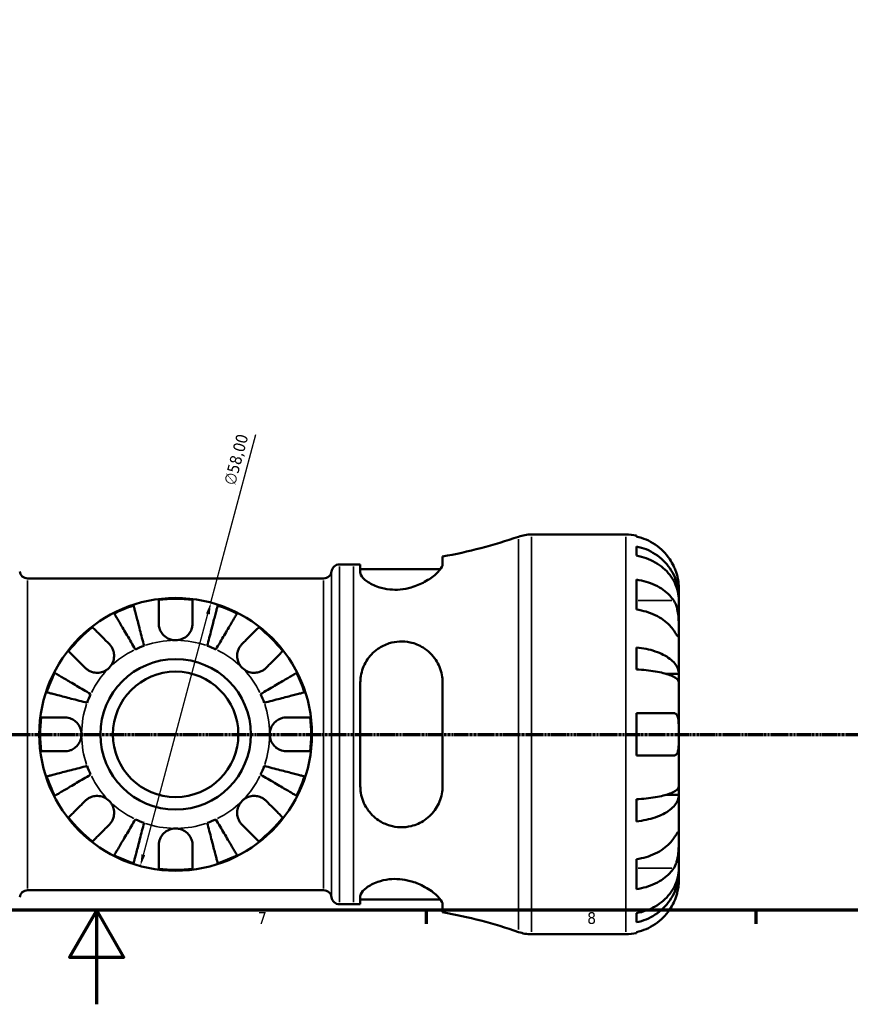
# Model space of a CAD drawing. Header units: millimetres. Extents: x 0 to 902, y 0 to 832.
# Tile 3 of 9: x 404 to 581, y 0 to 209. Entities that reach past the tile are written whole.
import ezdxf

# ---------------------------------------------------------------- set-up
doc = ezdxf.new("R2010")
doc.units = ezdxf.units.MM
doc.linetypes.add('CHAIN', pattern=[0.7087, 0.4724, -0.0591, 0.1181, -0.0591])
for name, color, linetype, lineweight in [('Border (ISO)', 7, 'Continuous', 70), ('Dimension (ISO)', 7, 'Continuous', 25), ('Section Line (ISO)', 7, 'CHAIN', 70), ('Visible (ISO)', 7, 'Continuous', 50), ('Visible Narrow (ISO)', 7, 'Continuous', 35)]:
    doc.layers.add(name, color=color, linetype=linetype, lineweight=lineweight)
doc.styles.add('Note Text (ISO)', font='tahoma.ttf')
doc.dimstyles.new('Default (ISO)', dxfattribs={"dimtxt": 2.5, "dimasz": 2.5, "dimexe": 3.175, "dimexo": 0, "dimgap": 0.762, "dimtad": 1, "dimrnd": 1e-08, "dimzin": 0, "dimtxsty": 'Note Text (ISO)', "dimcen": 0.09, "dimdle": 10, "dimclrd": 256, "dimclre": 256, "dimclrt": 256, "dimazin": 0, "dimtfac": 1.40208, "dimtmove": 0, "dimatfit": 3, "dimfxl": 1, "dimtolj": 1, "dimtzin": 0, "dimlwd": -1, "dimlwe": -1, "dimarcsym": 0})

# ---------------------------------------------------------------- blocks, each defined once
blk = doc.blocks.new('Borders Default Border')
at = {"layer": 'Border (ISO)'}
for p, q in [((490.58, 20), (490.58, 17.1)), ((560.67, 20), (560.67, 17.1))]:
    blk.add_line(p, q, dxfattribs=at)
at = {"layer": 'Border (ISO)', "flags": 128}
for points in [[(20, 20), (20, 574), (821, 574), (821, 20), (20, 20)], [(420.5, 0), (420.5, 20), (414.73, 10), (426.27, 10), (420.5, 20)]]:
    blk.add_lwpolyline(points, dxfattribs=at)
at = {"layer": 'Border (ISO)', "color": 232, "true_color": 0xca0064, "char_height": 2.5, "attachment_point": 7, "style": 'Note Text (ISO)'}
for s, insert in [('7', (454.77, 17.1)), ('8', (524.81, 17.04))]:
    blk.add_mtext(s, dxfattribs=dict(at, insert=insert))
blk = doc.blocks.new('2dTransSection0')
at = {"layer": 'Section Line (ISO)', "linetype": 'CHAIN'}
blk.add_line((157.6, 57.4), (671.2, 57.4), dxfattribs=at)
blk = doc.blocks.new('*D15')
at = {"layer": 'Defpoints', "color": 0, "transparency": 16777216}
for p in [(444.78, 85.41), (429.77, 29.39)]:
    blk.add_point(p, dxfattribs=at)
at = {"layer": 'Dimension (ISO)', "transparency": 16777216}
for p, q in [((444.78, 85.41), (454.36, 121.16)), ((430.42, 31.8), (444.14, 83))]:
    blk.add_line(p, q, dxfattribs=at)
for points in [[(443.74, 83.11), (444.54, 82.89), (444.78, 85.41)], [(430.02, 31.91), (430.82, 31.7), (429.77, 29.39)]]:
    blk.add_solid(points, dxfattribs=at)
at = {"layer": 'Dimension (ISO)', "color": 232, "true_color": 0xca0064, "transparency": 16777216, "insert": (447.48, 110.85), "char_height": 2.5, "attachment_point": 1, "rotation": 75, "style": 'Note Text (ISO)'}
blk.add_mtext('\\A1;∅58,00', dxfattribs=at)

msp = doc.modelspace()

# ---------------------------------------------------------------- linework, layer by layer
at = {"layer": 'Visible (ISO)'}
for p, q in [((512.978, 99.901), (533.029, 99.901)), ((535.279, 99.674), (535.279, 99.433)), ((535.279, 97.358), (535.279, 95.413)), ((494.054, 93.579), (494.054, 95.214)), ((472.129, 93.526), (475.109, 93.526)), ((476.554, 93.536), (476.554, 91.821)), ((476.554, 92.526), (493.6, 92.526)), ((405.802, 90.551), (468.756, 90.551)), ((535.279, 90.304), (535.279, 83.94)), ((544.279, 86.64), (544.279, 88.651)), ((544.279, 86.64), (544.244, 86.64)), ((544.279, 85.875), (544.279, 86.64)), ((544.279, 79.498), (544.279, 85.875)), ((544.279, 70.278), (544.279, 79.498)), ((535.279, 75.896), (535.279, 71.202)), ((544.279, 70.278), (541.55, 70.278)), ((544.279, 68.43), (544.279, 70.278)), ((476.554, 68.401), (476.554, 46.401)), ((494.054, 46.401), (494.054, 68.401)), ((544.279, 57.401), (544.279, 68.43)), ((535.279, 61.901), (535.279, 52.901)), ((544.279, 46.372), (544.279, 57.401)), ((544.279, 44.524), (544.279, 46.372)), ((544.279, 44.524), (541.55, 44.524)), ((544.279, 35.304), (544.279, 44.524)), ((535.279, 43.6), (535.279, 38.906)), ((544.279, 28.927), (544.279, 35.304)), ((535.279, 30.861), (535.279, 24.498)), ((544.279, 28.162), (544.244, 28.162)), ((544.279, 28.162), (544.279, 28.927)), ((544.279, 26.151), (544.279, 28.162)), ((405.802, 24.251), (468.756, 24.251)), ((472.129, 21.276), (475.109, 21.276)), ((476.554, 22.981), (476.554, 21.266)), ((476.554, 22.276), (493.6, 22.276)), ((494.054, 19.588), (494.054, 21.223)), ((535.279, 19.389), (535.279, 17.444)), ((512.978, 14.901), (533.029, 14.901)), ((535.279, 15.368), (535.279, 15.128))]:
    msp.add_line(p, q, dxfattribs=at)
for radius in [29, 16, 13.333]:
    msp.add_circle((437.279, 57.401), radius, dxfattribs=at)
for centre, radius, start, end in [((475.109, 200.689), 107.163, 280.18265, 289.11154), ((512.978, 91.401), 8.5, 90, 109.11154), ((533.029, 88.651), 11.25, 78.46304, 90), ((472.129, 91.826), 1.7, 90, 172.81924), ((475.109, 200.689), 107.163, 270, 270.77261), ((405.802, 92.251), 1.7, 187.18076, 270), ((468.756, 92.251), 1.7, 270, 352.81924), ((437.279, 57.401), 28.818, 82.82379, 97.17621), ((437.279, 57.401), 28.818, 108.06057, 116.93943), ((437.279, 57.401), 28.818, 63.06057, 71.93943), ((437.279, 57.401), 28.818, 127.82379, 142.17621), ((437.279, 57.401), 28.818, 37.82379, 52.17621), ((437.279, 57.401), 20, 109.63402, 115.36598), ((437.279, 57.401), 20, 64.63402, 70.36598), ((437.279, 57.401), 28.818, 153.06057, 161.93943), ((437.279, 57.401), 28.818, 18.06057, 26.93943), ((437.279, 57.401), 20, 154.63402, 160.36598), ((437.279, 57.401), 20, 19.63402, 25.36598), ((437.279, 57.401), 28.818, 172.82379, 187.17621), ((437.279, 57.401), 28.818, 352.82379, 7.17621), ((437.279, 57.401), 20, 199.63402, 205.36598), ((437.279, 57.401), 20, 334.63402, 340.36598), ((437.279, 57.401), 28.818, 198.06057, 206.93943), ((437.279, 57.401), 28.818, 333.06057, 341.93943), ((437.279, 57.401), 28.818, 217.82379, 232.17621), ((437.279, 57.401), 20, 244.63402, 250.36598), ((437.279, 57.401), 20, 289.63402, 295.36598), ((437.279, 57.401), 28.818, 307.82379, 322.17621), ((437.279, 57.401), 28.818, 243.06057, 251.93943), ((437.279, 57.401), 28.818, 288.06057, 296.93943), ((437.279, 57.401), 28.818, 262.82379, 277.17621), ((405.802, 22.551), 1.7, 90, 172.81924), ((468.756, 22.551), 1.7, 7.18076, 90), ((472.129, 22.976), 1.7, 187.18076, 270), ((475.109, -85.887), 107.163, 89.22739, 90), ((475.109, -85.887), 107.163, 70.88846, 79.81735), ((512.978, 23.401), 8.5, 250.88846, 270), ((533.029, 26.151), 11.25, 270, 281.53696)]:
    msp.add_arc(centre, radius, start, end, dxfattribs=at)
for points, knots in [([(543.212, 93.151), (542.979, 93.651), (542.696, 94.159), (541.954, 95.276), (541.465, 95.864), (540.482, 96.851), (539.898, 97.34), (538.639, 98.184), (537.965, 98.539), (536.702, 99.064), (535.999, 99.286), (535.279, 99.433)], [5.50227189, 5.50227189, 5.50227189, 5.50227189, 5.66172607, 5.66172607, 5.87111315, 5.87111315, 6.07951382, 6.07951382, 6.28791448, 6.28791448, 6.49007585, 6.49007585, 6.49007585, 6.49007585]), ([(535.279, 97.358), (536, 97.215), (536.705, 96.999), (537.97, 96.491), (538.644, 96.148), (539.902, 95.333), (540.487, 94.86), (541.469, 93.907), (541.958, 93.338), (542.8, 92.115), (543.153, 91.46), (543.686, 90.212), (543.914, 89.503), (544.21, 88.056), (544.279, 87.317), (544.279, 86.64)], [0.2134337, 0.2134337, 0.2134337, 0.2134337, 0.41601, 0.41601, 0.6243485, 0.6243485, 0.832687, 0.832687, 1.0415719, 1.0415719, 1.2504568, 1.2504568, 1.4601279, 1.4601279, 1.6697991, 1.6697991, 1.6697991, 1.6697991]), ([(544.279, 85.875), (544.279, 86.477), (544.21, 87.135), (543.914, 88.423), (543.686, 89.053), (543.153, 90.164), (542.8, 90.747), (541.958, 91.836), (541.469, 92.342), (540.487, 93.19), (539.902, 93.611), (538.644, 94.337), (537.97, 94.642), (536.705, 95.094), (536, 95.286), (535.279, 95.413)], [5.0161165, 5.0161165, 5.0161165, 5.0161165, 5.2257877, 5.2257877, 5.4354588, 5.4354588, 5.6443437, 5.6443437, 5.8532286, 5.8532286, 6.0615671, 6.0615671, 6.2699056, 6.2699056, 6.472482, 6.472482, 6.472482, 6.472482]), ([(494.054, 93.579), (494.054, 93.408), (494, 93.215), (493.676, 92.557), (493.239, 92.033), (492, 90.93), (491.185, 90.345), (489.375, 89.357), (488.406, 88.938), (486.601, 88.422), (485.82, 88.271), (484.286, 88.133), (483.557, 88.137), (481.982, 88.292), (481.174, 88.474), (479.454, 89.044), (478.623, 89.479), (477.329, 90.399), (476.879, 90.884), (476.595, 91.497), (476.554, 91.664), (476.554, 91.821)], [-3.121583, -3.121583, -3.121583, -3.121583, -2.9442315, -2.9442315, -2.5717332, -2.5717332, -2.1879605, -2.1879605, -1.8487375, -1.8487375, -1.6075961, -1.6075961, -1.3844206, -1.3844206, -1.1108245, -1.1108245, -0.7378614, -0.7378614, -0.3500913, -0.3500913, -0.1948743, -0.1948743, -0.1948743, -0.1948743]), ([(544.279, 88.651), (544.279, 88.651), (544.279, 88.705), (544.275, 88.927), (544.27, 89.106), (544.228, 89.65), (544.181, 90.049), (544.028, 90.816), (543.948, 91.142), (543.771, 91.741), (543.682, 92.006), (543.476, 92.553), (543.359, 92.832), (543.225, 93.122), (543.219, 93.137), (543.212, 93.151)], [-3.12621297, -3.12621297, -3.12621297, -3.12621297, -3.00592131, -3.00592131, -2.87295675, -2.87295675, -2.69789372, -2.69789372, -2.58338701, -2.58338701, -2.49547573, -2.49547573, -2.40310236, -2.40310236, -2.39831682, -2.39831682, -2.39831682, -2.39831682]), ([(535.279, 90.304), (535.999, 90.2), (536.702, 90.043), (537.965, 89.672), (538.639, 89.421), (539.898, 88.824), (540.482, 88.478), (541.465, 87.781), (541.954, 87.364), (542.696, 86.575), (542.979, 86.216), (543.212, 85.862)], [0.21343841, 0.21343841, 0.21343841, 0.21343841, 0.41559978, 0.41559978, 0.62400044, 0.62400044, 0.8324011, 0.8324011, 1.04178819, 1.04178819, 1.20124236, 1.20124236, 1.20124236, 1.20124236]), ([(433.679, 81.001), (433.679, 81.389), (433.679, 81.781), (433.679, 82.663), (433.679, 83.136), (433.679, 83.926), (433.679, 84.318), (433.679, 84.994), (433.679, 85.278), (433.679, 85.698), (433.679, 85.875), (433.679, 85.993)], [4.42788405, 4.42788405, 4.42788405, 4.42788405, 4.5512464, 4.5512464, 4.71913293, 4.71913293, 4.88586959, 4.88586959, 5.05260626, 5.05260626, 5.21400469, 5.21400469, 5.21400469, 5.21400469]), ([(440.879, 85.993), (440.879, 85.875), (440.879, 85.698), (440.879, 85.278), (440.879, 84.994), (440.879, 84.318), (440.879, 83.926), (440.879, 83.136), (440.879, 82.663), (440.879, 81.781), (440.879, 81.389), (440.879, 81.001)], [0.17075309, 0.17075309, 0.17075309, 0.17075309, 0.33215152, 0.33215152, 0.49888818, 0.49888818, 0.66562485, 0.66562485, 0.83351137, 0.83351137, 0.95687373, 0.95687373, 0.95687373, 0.95687373]), ([(543.212, 85.862), (543.271, 85.773), (543.327, 85.679), (543.504, 85.362), (543.614, 85.122), (543.813, 84.588), (543.9, 84.294), (544.073, 83.547), (544.142, 83.087), (544.243, 82.055), (544.263, 81.494), (544.281, 80.419), (544.279, 79.919), (544.279, 79.498)], [-0.72474413, -0.72474413, -0.72474413, -0.72474413, -0.68292689, -0.68292689, -0.58946764, -0.58946764, -0.49014387, -0.49014387, -0.34933517, -0.34933517, -0.17856496, -0.17856496, 0, 0, 0, 0]), ([(428.345, 84.799), (428.374, 84.685), (428.419, 84.513), (428.524, 84.106), (428.595, 83.832), (428.763, 83.18), (428.861, 82.802), (429.058, 82.04), (429.176, 81.587), (429.428, 80.609), (429.564, 80.086), (429.821, 79.089), (429.968, 78.524), (430.266, 77.368), (430.419, 76.778), (430.559, 76.238)], [0.1707449, 0.1707449, 0.1707449, 0.1707449, 0.3329556, 0.3329556, 0.4995958, 0.4995958, 0.6662361, 0.6662361, 0.8331576, 0.8331576, 1.000079, 1.000079, 1.1674459, 1.1674459, 1.3348128, 1.3348128, 1.3348128, 1.3348128]), ([(443.999, 76.238), (444.139, 76.778), (444.291, 77.368), (444.59, 78.524), (444.736, 79.089), (444.994, 80.086), (445.13, 80.609), (445.382, 81.587), (445.5, 82.04), (445.697, 82.802), (445.794, 83.18), (445.963, 83.832), (446.034, 84.106), (446.139, 84.513), (446.184, 84.685), (446.213, 84.799)], [4.0094084, 4.0094084, 4.0094084, 4.0094084, 4.1767753, 4.1767753, 4.3441422, 4.3441422, 4.5110636, 4.5110636, 4.6779851, 4.6779851, 4.8446253, 4.8446253, 5.0112656, 5.0112656, 5.1734763, 5.1734763, 5.1734763, 5.1734763]), ([(543.212, 79.498), (542.979, 79.852), (542.696, 80.211), (541.954, 81), (541.465, 81.417), (540.482, 82.114), (539.898, 82.46), (538.639, 83.057), (537.965, 83.308), (536.702, 83.679), (535.999, 83.836), (535.279, 83.94)], [5.50227189, 5.50227189, 5.50227189, 5.50227189, 5.66172607, 5.66172607, 5.87111315, 5.87111315, 6.07951382, 6.07951382, 6.28791448, 6.28791448, 6.49007585, 6.49007585, 6.49007585, 6.49007585]), ([(428.711, 75.473), (428.428, 75.953), (428.119, 76.478), (427.513, 77.507), (427.216, 78.01), (426.694, 78.897), (426.419, 79.363), (425.907, 80.233), (425.669, 80.637), (425.27, 81.314), (425.072, 81.651), (424.73, 82.231), (424.586, 82.475), (424.373, 82.837), (424.283, 82.99), (424.223, 83.092)], [4.0094086, 4.0094086, 4.0094086, 4.0094086, 4.1767755, 4.1767755, 4.3441423, 4.3441423, 4.5110638, 4.5110638, 4.6779852, 4.6779852, 4.8446255, 4.8446255, 5.0112658, 5.0112658, 5.1734765, 5.1734765, 5.1734765, 5.1734765]), ([(450.335, 83.092), (450.275, 82.99), (450.185, 82.837), (449.972, 82.475), (449.828, 82.231), (449.486, 81.651), (449.288, 81.314), (448.889, 80.637), (448.651, 80.233), (448.138, 79.363), (447.864, 78.897), (447.341, 78.01), (447.045, 77.507), (446.439, 76.478), (446.13, 75.953), (445.847, 75.473)], [0.1707449, 0.1707449, 0.1707449, 0.1707449, 0.3329556, 0.3329556, 0.4995958, 0.4995958, 0.6662361, 0.6662361, 0.8331576, 0.8331576, 1.000079, 1.000079, 1.1674459, 1.1674459, 1.3348128, 1.3348128, 1.3348128, 1.3348128]), ([(419.607, 80.164), (419.69, 80.081), (419.816, 79.955), (420.113, 79.658), (420.314, 79.457), (420.791, 78.98), (421.068, 78.703), (421.627, 78.144), (421.961, 77.81), (422.585, 77.186), (422.863, 76.908), (423.137, 76.634)], [0.17075309, 0.17075309, 0.17075309, 0.17075309, 0.33215152, 0.33215152, 0.49888818, 0.49888818, 0.66562485, 0.66562485, 0.83351137, 0.83351137, 0.95687373, 0.95687373, 0.95687373, 0.95687373]), ([(437.279, 77.401), (436.997, 77.401), (436.716, 77.434), (436.151, 77.569), (435.87, 77.675), (435.203, 78.025), (434.846, 78.31), (434.329, 78.91), (434.147, 79.195), (433.87, 79.798), (433.777, 80.11), (433.694, 80.617), (433.679, 80.81), (433.679, 81.001)], [0, 0, 0, 0, 0.08461469, 0.08461469, 0.17434236, 0.17434236, 0.31088758, 0.31088758, 0.41427183, 0.41427183, 0.51665709, 0.51665709, 0.58005471, 0.58005471, 0.58005471, 0.58005471]), ([(440.879, 81.001), (440.879, 80.732), (440.849, 80.459), (440.715, 79.881), (440.603, 79.581), (440.283, 78.986), (440.071, 78.7), (439.488, 78.12), (439.097, 77.859), (438.227, 77.495), (437.755, 77.401), (437.279, 77.401)], [-0.58010577, -0.58010577, -0.58010577, -0.58010577, -0.49097123, -0.49097123, -0.39110552, -0.39110552, -0.28318425, -0.28318425, -0.14288781, -0.14288781, 0, 0, 0, 0]), ([(451.421, 76.634), (451.695, 76.908), (451.973, 77.186), (452.596, 77.81), (452.93, 78.144), (453.49, 78.703), (453.767, 78.98), (454.244, 79.457), (454.445, 79.658), (454.742, 79.955), (454.868, 80.081), (454.951, 80.164)], [4.42788405, 4.42788405, 4.42788405, 4.42788405, 4.5512464, 4.5512464, 4.71913293, 4.71913293, 4.88586959, 4.88586959, 5.05260626, 5.05260626, 5.21400469, 5.21400469, 5.21400469, 5.21400469]), ([(544.279, 79.498), (544.279, 79.257), (544.279, 79.044), (544.277, 78.67), (544.274, 78.516), (544.253, 78.25), (544.229, 78.176), (544.129, 78.184), (544.056, 78.26), (543.878, 78.499), (543.789, 78.627), (543.586, 78.93), (543.473, 79.101), (543.304, 79.358), (543.259, 79.427), (543.212, 79.498)], [0, 0, 0, 0, 0.10230486, 0.10230486, 0.2116531, 0.2116531, 0.35868741, 0.35868741, 0.49861539, 0.49861539, 0.59613895, 0.59613895, 0.69034298, 0.69034298, 0.72355027, 0.72355027, 0.72355027, 0.72355027]), ([(423.137, 76.634), (423.225, 76.546), (423.31, 76.452), (423.535, 76.174), (423.664, 75.979), (423.889, 75.552), (423.983, 75.321), (424.149, 74.741), (424.197, 74.388), (424.184, 73.582), (424.092, 73.136), (423.74, 72.279), (423.473, 71.88), (423.137, 71.543)], [-0.58004807, -0.58004807, -0.58004807, -0.58004807, -0.5384523, -0.5384523, -0.46383793, -0.46383793, -0.3862639, -0.3862639, -0.27840269, -0.27840269, -0.14277912, -0.14277912, 0, 0, 0, 0]), ([(451.421, 71.543), (451.238, 71.726), (451.075, 71.929), (450.786, 72.38), (450.664, 72.63), (450.442, 73.258), (450.373, 73.643), (450.361, 74.397), (450.411, 74.758), (450.583, 75.343), (450.678, 75.573), (450.905, 75.997), (451.036, 76.192), (451.258, 76.463), (451.338, 76.551), (451.421, 76.634)], [0, 0, 0, 0, 0.07774953, 0.07774953, 0.16081914, 0.16081914, 0.27783798, 0.27783798, 0.3882896, 0.3882896, 0.46542959, 0.46542959, 0.54035429, 0.54035429, 0.57953204, 0.57953204, 0.57953204, 0.57953204]), ([(476.554, 68.401), (476.554, 68.867), (476.591, 69.33), (476.848, 70.934), (477.258, 72.026), (478.479, 74.001), (479.3, 74.88), (481.02, 76.082), (481.836, 76.487), (483.422, 76.978), (484.153, 77.107), (485.671, 77.178), (486.436, 77.11), (488.167, 76.732), (489.088, 76.349), (490.996, 75.169), (491.913, 74.272), (493.226, 72.284), (493.671, 71.216), (493.999, 69.525), (494.054, 68.966), (494.054, 68.401)], [-3.0719886, -3.0719886, -3.0719886, -3.0719886, -2.924802, -2.924802, -2.5550779, -2.5550779, -2.1768582, -2.1768582, -1.8980633, -1.8980633, -1.674175, -1.674175, -1.4392274, -1.4392274, -1.1226203, -1.1226203, -0.7029824, -0.7029824, -0.327727, -0.327727, -0.1494633, -0.1494633, -0.1494633, -0.1494633]), ([(535.279, 75.896), (536, 75.821), (536.705, 75.708), (537.97, 75.442), (538.644, 75.262), (539.902, 74.834), (540.487, 74.587), (541.469, 74.087), (541.958, 73.789), (542.8, 73.148), (543.153, 72.804), (543.686, 72.15), (543.914, 71.779), (544.21, 71.02), (544.279, 70.632), (544.279, 70.278)], [0.2134337, 0.2134337, 0.2134337, 0.2134337, 0.41601, 0.41601, 0.6243485, 0.6243485, 0.832687, 0.832687, 1.0415719, 1.0415719, 1.2504568, 1.2504568, 1.4601279, 1.4601279, 1.6697991, 1.6697991, 1.6697991, 1.6697991]), ([(418.046, 71.543), (417.772, 71.817), (417.494, 72.095), (416.87, 72.718), (416.536, 73.052), (415.977, 73.612), (415.7, 73.889), (415.222, 74.366), (415.022, 74.567), (414.725, 74.864), (414.599, 74.99), (414.515, 75.073)], [4.42788405, 4.42788405, 4.42788405, 4.42788405, 4.5512464, 4.5512464, 4.71913293, 4.71913293, 4.88586959, 4.88586959, 5.05260626, 5.05260626, 5.21400469, 5.21400469, 5.21400469, 5.21400469]), ([(460.042, 75.073), (459.959, 74.99), (459.833, 74.864), (459.536, 74.567), (459.335, 74.366), (458.858, 73.889), (458.581, 73.612), (458.022, 73.052), (457.688, 72.718), (457.064, 72.095), (456.786, 71.817), (456.512, 71.543)], [0.17075309, 0.17075309, 0.17075309, 0.17075309, 0.33215152, 0.33215152, 0.49888818, 0.49888818, 0.66562485, 0.66562485, 0.83351137, 0.83351137, 0.95687373, 0.95687373, 0.95687373, 0.95687373]), ([(423.137, 71.543), (422.954, 71.36), (422.751, 71.197), (422.3, 70.908), (422.05, 70.786), (421.422, 70.564), (421.037, 70.495), (420.283, 70.483), (419.922, 70.533), (419.337, 70.705), (419.107, 70.8), (418.682, 71.027), (418.488, 71.158), (418.217, 71.38), (418.129, 71.46), (418.046, 71.543)], [0, 0, 0, 0, 0.07774953, 0.07774953, 0.16081914, 0.16081914, 0.27783798, 0.27783798, 0.3882896, 0.3882896, 0.46542959, 0.46542959, 0.54035429, 0.54035429, 0.57953204, 0.57953204, 0.57953204, 0.57953204]), ([(456.512, 71.543), (456.424, 71.454), (456.33, 71.37), (456.052, 71.145), (455.857, 71.016), (455.43, 70.79), (455.199, 70.697), (454.619, 70.531), (454.266, 70.483), (453.46, 70.496), (453.014, 70.588), (452.157, 70.94), (451.758, 71.207), (451.421, 71.543)], [-0.58004807, -0.58004807, -0.58004807, -0.58004807, -0.5384523, -0.5384523, -0.46383793, -0.46383793, -0.3862639, -0.3862639, -0.27840269, -0.27840269, -0.14277912, -0.14277912, 0, 0, 0, 0]), ([(544.279, 68.43), (544.279, 68.605), (544.21, 68.796), (543.914, 69.17), (543.686, 69.354), (543.153, 69.676), (542.8, 69.846), (541.958, 70.162), (541.469, 70.309), (540.487, 70.556), (539.902, 70.678), (538.644, 70.889), (537.97, 70.977), (536.705, 71.109), (536, 71.165), (535.279, 71.202)], [5.0161165, 5.0161165, 5.0161165, 5.0161165, 5.2257877, 5.2257877, 5.4354588, 5.4354588, 5.6443437, 5.6443437, 5.8532286, 5.8532286, 6.0615671, 6.0615671, 6.2699056, 6.2699056, 6.472482, 6.472482, 6.472482, 6.472482]), ([(411.588, 70.457), (411.69, 70.397), (411.843, 70.307), (412.205, 70.094), (412.449, 69.95), (413.029, 69.608), (413.365, 69.41), (414.043, 69.011), (414.447, 68.773), (415.317, 68.26), (415.783, 67.986), (416.67, 67.463), (417.173, 67.167), (418.201, 66.561), (418.726, 66.252), (419.207, 65.969)], [0.1707449, 0.1707449, 0.1707449, 0.1707449, 0.3329556, 0.3329556, 0.4995958, 0.4995958, 0.6662361, 0.6662361, 0.8331576, 0.8331576, 1.000079, 1.000079, 1.1674459, 1.1674459, 1.3348128, 1.3348128, 1.3348128, 1.3348128]), ([(455.351, 65.969), (455.831, 66.252), (456.356, 66.561), (457.385, 67.167), (457.888, 67.463), (458.775, 67.986), (459.241, 68.26), (460.111, 68.773), (460.515, 69.011), (461.192, 69.41), (461.529, 69.608), (462.109, 69.95), (462.353, 70.094), (462.715, 70.307), (462.868, 70.397), (462.97, 70.457)], [4.0094084, 4.0094084, 4.0094084, 4.0094084, 4.1767753, 4.1767753, 4.3441422, 4.3441422, 4.5110636, 4.5110636, 4.6779851, 4.6779851, 4.8446253, 4.8446253, 5.0112656, 5.0112656, 5.1734763, 5.1734763, 5.1734763, 5.1734763]), ([(418.442, 64.121), (417.902, 64.261), (417.312, 64.413), (416.156, 64.712), (415.591, 64.858), (414.594, 65.116), (414.071, 65.252), (413.093, 65.504), (412.64, 65.622), (411.878, 65.819), (411.5, 65.916), (410.848, 66.085), (410.574, 66.156), (410.167, 66.261), (409.995, 66.306), (409.881, 66.335)], [4.0094084, 4.0094084, 4.0094084, 4.0094084, 4.1767753, 4.1767753, 4.3441422, 4.3441422, 4.5110636, 4.5110636, 4.6779851, 4.6779851, 4.8446253, 4.8446253, 5.0112656, 5.0112656, 5.1734763, 5.1734763, 5.1734763, 5.1734763]), ([(464.677, 66.335), (464.563, 66.306), (464.391, 66.261), (463.984, 66.156), (463.71, 66.085), (463.058, 65.916), (462.68, 65.819), (461.918, 65.622), (461.465, 65.504), (460.487, 65.252), (459.964, 65.116), (458.967, 64.858), (458.402, 64.712), (457.246, 64.413), (456.656, 64.261), (456.116, 64.121)], [0.1707449, 0.1707449, 0.1707449, 0.1707449, 0.3329556, 0.3329556, 0.4995958, 0.4995958, 0.6662361, 0.6662361, 0.8331576, 0.8331576, 1.000079, 1.000079, 1.1674459, 1.1674459, 1.3348128, 1.3348128, 1.3348128, 1.3348128]), ([(408.687, 61.001), (408.805, 61.001), (408.982, 61.001), (409.402, 61.001), (409.686, 61.001), (410.362, 61.001), (410.754, 61.001), (411.544, 61.001), (412.017, 61.001), (412.899, 61.001), (413.291, 61.001), (413.679, 61.001)], [0.17075309, 0.17075309, 0.17075309, 0.17075309, 0.33215152, 0.33215152, 0.49888818, 0.49888818, 0.66562485, 0.66562485, 0.83351137, 0.83351137, 0.95687373, 0.95687373, 0.95687373, 0.95687373]), ([(413.679, 61.001), (413.822, 61.001), (413.966, 60.992), (414.326, 60.949), (414.54, 60.903), (414.981, 60.766), (415.205, 60.671), (415.731, 60.38), (416.017, 60.162), (416.58, 59.58), (416.829, 59.201), (417.185, 58.347), (417.279, 57.876), (417.279, 57.401)], [-0.57647647, -0.57647647, -0.57647647, -0.57647647, -0.52968676, -0.52968676, -0.46054026, -0.46054026, -0.38562403, -0.38562403, -0.27730827, -0.27730827, -0.14258086, -0.14258086, 0, 0, 0, 0]), ([(457.279, 57.401), (457.279, 57.681), (457.312, 57.96), (457.447, 58.529), (457.554, 58.814), (457.912, 59.492), (458.205, 59.854), (458.8, 60.357), (459.067, 60.527), (459.559, 60.758), (459.775, 60.835), (460.218, 60.947), (460.444, 60.982), (460.738, 60.999), (460.809, 61.001), (460.879, 61.001)], [-2.49913258, -2.49913258, -2.49913258, -2.49913258, -2.41505436, -2.41505436, -2.32384732, -2.32384732, -2.1841143, -2.1841143, -2.08674766, -2.08674766, -2.01440674, -2.01440674, -1.93994266, -1.93994266, -1.91637503, -1.91637503, -1.91637503, -1.91637503]), ([(460.879, 61.001), (461.267, 61.001), (461.659, 61.001), (462.541, 61.001), (463.014, 61.001), (463.804, 61.001), (464.196, 61.001), (464.872, 61.001), (465.156, 61.001), (465.576, 61.001), (465.753, 61.001), (465.871, 61.001)], [4.42788748, 4.42788748, 4.42788748, 4.42788748, 4.55124983, 4.55124983, 4.71913636, 4.71913636, 4.88587302, 4.88587302, 5.05260969, 5.05260969, 5.21400811, 5.21400811, 5.21400811, 5.21400811]), ([(535.279, 61.901), (535.999, 61.901), (536.702, 61.901), (537.965, 61.901), (538.639, 61.901), (539.898, 61.901), (540.482, 61.901), (541.465, 61.901), (541.954, 61.901), (542.696, 61.901), (542.979, 61.901), (543.212, 61.901)], [0.21343841, 0.21343841, 0.21343841, 0.21343841, 0.41559978, 0.41559978, 0.62400044, 0.62400044, 0.8324011, 0.8324011, 1.04178819, 1.04178819, 1.20124236, 1.20124236, 1.20124236, 1.20124236]), ([(543.212, 61.901), (543.309, 61.901), (543.401, 61.886), (543.57, 61.826), (543.648, 61.782), (543.806, 61.644), (543.883, 61.544), (544.064, 61.193), (544.141, 60.892), (544.244, 60.123), (544.263, 59.651), (544.281, 58.585), (544.279, 57.997), (544.279, 57.401)], [-0.72877811, -0.72877811, -0.72877811, -0.72877811, -0.65864576, -0.65864576, -0.58948737, -0.58948737, -0.50282865, -0.50282865, -0.34782332, -0.34782332, -0.17870564, -0.17870564, 0, 0, 0, 0]), ([(417.279, 57.401), (417.279, 57.121), (417.246, 56.841), (417.111, 56.273), (417.004, 55.988), (416.646, 55.31), (416.353, 54.948), (415.758, 54.445), (415.491, 54.275), (414.999, 54.044), (414.783, 53.967), (414.34, 53.854), (414.114, 53.82), (413.819, 53.803), (413.749, 53.801), (413.679, 53.801)], [-2.49913258, -2.49913258, -2.49913258, -2.49913258, -2.41505436, -2.41505436, -2.32384732, -2.32384732, -2.1841143, -2.1841143, -2.08674766, -2.08674766, -2.01440674, -2.01440674, -1.93994266, -1.93994266, -1.91637503, -1.91637503, -1.91637503, -1.91637503]), ([(460.879, 53.801), (460.736, 53.801), (460.591, 53.809), (460.232, 53.853), (460.018, 53.898), (459.577, 54.036), (459.353, 54.131), (458.827, 54.422), (458.541, 54.64), (457.978, 55.222), (457.729, 55.601), (457.373, 56.455), (457.279, 56.926), (457.279, 57.401)], [-0.57647647, -0.57647647, -0.57647647, -0.57647647, -0.52968676, -0.52968676, -0.46054026, -0.46054026, -0.38562403, -0.38562403, -0.27730827, -0.27730827, -0.14258086, -0.14258086, 0, 0, 0, 0]), ([(544.279, 57.401), (544.279, 56.982), (544.28, 56.566), (544.274, 55.677), (544.267, 55.216), (544.216, 54.427), (544.175, 54.096), (544.045, 53.579), (543.964, 53.384), (543.792, 53.145), (543.717, 53.072), (543.558, 52.969), (543.475, 52.936), (543.33, 52.907), (543.272, 52.901), (543.212, 52.901)], [0, 0, 0, 0, 0.1255823, 0.1255823, 0.27758688, 0.27758688, 0.41565829, 0.41565829, 0.53558864, 0.53558864, 0.6106285, 0.6106285, 0.67830711, 0.67830711, 0.7205994, 0.7205994, 0.7205994, 0.7205994]), ([(413.679, 53.801), (413.291, 53.801), (412.899, 53.801), (412.017, 53.801), (411.544, 53.801), (410.754, 53.801), (410.362, 53.801), (409.686, 53.801), (409.402, 53.801), (408.982, 53.801), (408.805, 53.801), (408.687, 53.801)], [4.42788405, 4.42788405, 4.42788405, 4.42788405, 4.5512464, 4.5512464, 4.71913293, 4.71913293, 4.88586959, 4.88586959, 5.05260626, 5.05260626, 5.21400469, 5.21400469, 5.21400469, 5.21400469]), ([(465.871, 53.801), (465.753, 53.801), (465.576, 53.801), (465.156, 53.801), (464.872, 53.801), (464.196, 53.801), (463.804, 53.801), (463.014, 53.801), (462.541, 53.801), (461.659, 53.801), (461.267, 53.801), (460.879, 53.801)], [0.17075309, 0.17075309, 0.17075309, 0.17075309, 0.33215152, 0.33215152, 0.49888818, 0.49888818, 0.66562485, 0.66562485, 0.83351137, 0.83351137, 0.95687373, 0.95687373, 0.95687373, 0.95687373]), ([(543.212, 52.901), (542.979, 52.901), (542.696, 52.901), (541.954, 52.901), (541.465, 52.901), (540.482, 52.901), (539.898, 52.901), (538.639, 52.901), (537.965, 52.901), (536.702, 52.901), (535.999, 52.901), (535.279, 52.901)], [5.50227189, 5.50227189, 5.50227189, 5.50227189, 5.66172607, 5.66172607, 5.87111315, 5.87111315, 6.07951382, 6.07951382, 6.28791448, 6.28791448, 6.49007585, 6.49007585, 6.49007585, 6.49007585]), ([(409.881, 48.467), (409.995, 48.496), (410.167, 48.541), (410.574, 48.646), (410.848, 48.717), (411.5, 48.885), (411.878, 48.983), (412.64, 49.18), (413.093, 49.298), (414.071, 49.55), (414.594, 49.686), (415.591, 49.943), (416.156, 50.09), (417.312, 50.388), (417.902, 50.541), (418.442, 50.681)], [0.1707449, 0.1707449, 0.1707449, 0.1707449, 0.3329556, 0.3329556, 0.4995958, 0.4995958, 0.6662361, 0.6662361, 0.8331576, 0.8331576, 1.000079, 1.000079, 1.1674459, 1.1674459, 1.3348128, 1.3348128, 1.3348128, 1.3348128]), ([(456.116, 50.681), (456.656, 50.541), (457.246, 50.388), (458.402, 50.09), (458.967, 49.943), (459.964, 49.686), (460.487, 49.55), (461.465, 49.298), (461.918, 49.18), (462.68, 48.983), (463.058, 48.885), (463.71, 48.717), (463.984, 48.646), (464.391, 48.541), (464.563, 48.496), (464.677, 48.467)], [4.0094086, 4.0094086, 4.0094086, 4.0094086, 4.1767755, 4.1767755, 4.3441424, 4.3441424, 4.5110638, 4.5110638, 4.6779853, 4.6779853, 4.8446255, 4.8446255, 5.0112658, 5.0112658, 5.1734765, 5.1734765, 5.1734765, 5.1734765]), ([(419.207, 48.833), (418.726, 48.55), (418.201, 48.241), (417.173, 47.635), (416.67, 47.338), (415.783, 46.816), (415.317, 46.541), (414.447, 46.029), (414.043, 45.791), (413.365, 45.392), (413.029, 45.194), (412.449, 44.852), (412.205, 44.708), (411.843, 44.495), (411.69, 44.405), (411.588, 44.345)], [4.0094084, 4.0094084, 4.0094084, 4.0094084, 4.1767753, 4.1767753, 4.3441422, 4.3441422, 4.5110636, 4.5110636, 4.6779851, 4.6779851, 4.8446253, 4.8446253, 5.0112656, 5.0112656, 5.1734763, 5.1734763, 5.1734763, 5.1734763]), ([(462.97, 44.345), (462.868, 44.405), (462.715, 44.495), (462.353, 44.708), (462.109, 44.852), (461.529, 45.194), (461.192, 45.392), (460.515, 45.791), (460.111, 46.029), (459.241, 46.541), (458.775, 46.816), (457.888, 47.338), (457.385, 47.635), (456.356, 48.241), (455.831, 48.55), (455.351, 48.833)], [0.1707449, 0.1707449, 0.1707449, 0.1707449, 0.3329556, 0.3329556, 0.4995958, 0.4995958, 0.6662361, 0.6662361, 0.8331576, 0.8331576, 1.000079, 1.000079, 1.1674459, 1.1674459, 1.3348128, 1.3348128, 1.3348128, 1.3348128]), ([(494.054, 46.401), (494.054, 45.84), (494, 45.285), (493.676, 43.607), (493.239, 42.548), (492, 40.653), (491.185, 39.819), (489.375, 38.588), (488.406, 38.148), (486.601, 37.713), (485.82, 37.63), (484.286, 37.679), (483.557, 37.796), (481.982, 38.256), (481.174, 38.638), (479.454, 39.786), (478.623, 40.633), (477.329, 42.605), (476.879, 43.743), (476.595, 45.423), (476.554, 45.91), (476.554, 46.401)], [-3.121583, -3.121583, -3.121583, -3.121583, -2.9442315, -2.9442315, -2.5717332, -2.5717332, -2.1879605, -2.1879605, -1.8487375, -1.8487375, -1.6075961, -1.6075961, -1.3844206, -1.3844206, -1.1108245, -1.1108245, -0.7378614, -0.7378614, -0.3500913, -0.3500913, -0.1948743, -0.1948743, -0.1948743, -0.1948743]), ([(535.279, 43.6), (536, 43.637), (536.705, 43.693), (537.97, 43.824), (538.644, 43.913), (539.902, 44.124), (540.487, 44.246), (541.469, 44.493), (541.958, 44.64), (542.8, 44.956), (543.153, 45.126), (543.686, 45.448), (543.914, 45.632), (544.21, 46.006), (544.279, 46.197), (544.279, 46.372)], [0.2134337, 0.2134337, 0.2134337, 0.2134337, 0.41601, 0.41601, 0.6243485, 0.6243485, 0.832687, 0.832687, 1.0415719, 1.0415719, 1.2504568, 1.2504568, 1.4601279, 1.4601279, 1.6697991, 1.6697991, 1.6697991, 1.6697991]), ([(418.046, 43.259), (418.134, 43.347), (418.228, 43.432), (418.506, 43.657), (418.701, 43.786), (419.128, 44.011), (419.359, 44.105), (419.939, 44.271), (420.292, 44.319), (421.098, 44.306), (421.544, 44.214), (422.401, 43.862), (422.8, 43.595), (423.137, 43.259)], [-0.58004807, -0.58004807, -0.58004807, -0.58004807, -0.5384523, -0.5384523, -0.46383793, -0.46383793, -0.3862639, -0.3862639, -0.27840269, -0.27840269, -0.14277912, -0.14277912, 0, 0, 0, 0]), ([(451.421, 43.259), (451.604, 43.442), (451.807, 43.605), (452.258, 43.894), (452.508, 44.016), (453.136, 44.238), (453.521, 44.307), (454.275, 44.319), (454.636, 44.269), (455.221, 44.097), (455.451, 44.002), (455.875, 43.775), (456.07, 43.644), (456.341, 43.422), (456.429, 43.342), (456.512, 43.259)], [0, 0, 0, 0, 0.07774953, 0.07774953, 0.16081914, 0.16081914, 0.27783798, 0.27783798, 0.3882896, 0.3882896, 0.46542959, 0.46542959, 0.54035429, 0.54035429, 0.57953204, 0.57953204, 0.57953204, 0.57953204]), ([(544.279, 44.524), (544.279, 44.17), (544.21, 43.782), (543.914, 43.023), (543.686, 42.652), (543.153, 41.998), (542.8, 41.654), (541.958, 41.013), (541.469, 40.715), (540.487, 40.215), (539.902, 39.967), (538.644, 39.54), (537.97, 39.36), (536.705, 39.094), (536, 38.981), (535.279, 38.906)], [5.0161165, 5.0161165, 5.0161165, 5.0161165, 5.2257877, 5.2257877, 5.4354588, 5.4354588, 5.6443437, 5.6443437, 5.8532286, 5.8532286, 6.0615671, 6.0615671, 6.2699056, 6.2699056, 6.472482, 6.472482, 6.472482, 6.472482]), ([(414.515, 39.729), (414.599, 39.812), (414.725, 39.938), (415.022, 40.235), (415.222, 40.436), (415.7, 40.913), (415.977, 41.19), (416.536, 41.749), (416.87, 42.083), (417.494, 42.707), (417.772, 42.985), (418.046, 43.259)], [0.17075309, 0.17075309, 0.17075309, 0.17075309, 0.33215152, 0.33215152, 0.49888818, 0.49888818, 0.66562485, 0.66562485, 0.83351137, 0.83351137, 0.95687373, 0.95687373, 0.95687373, 0.95687373]), ([(423.137, 43.259), (423.32, 43.076), (423.483, 42.873), (423.772, 42.422), (423.894, 42.172), (424.116, 41.544), (424.185, 41.159), (424.197, 40.405), (424.147, 40.044), (423.975, 39.459), (423.88, 39.229), (423.653, 38.804), (423.522, 38.61), (423.3, 38.339), (423.22, 38.251), (423.137, 38.168)], [0, 0, 0, 0, 0.07774953, 0.07774953, 0.16081914, 0.16081914, 0.27783798, 0.27783798, 0.3882896, 0.3882896, 0.46542959, 0.46542959, 0.54035429, 0.54035429, 0.57953204, 0.57953204, 0.57953204, 0.57953204]), ([(451.421, 38.168), (451.332, 38.256), (451.248, 38.35), (451.023, 38.628), (450.894, 38.823), (450.668, 39.25), (450.575, 39.481), (450.409, 40.061), (450.361, 40.414), (450.374, 41.22), (450.466, 41.666), (450.818, 42.523), (451.085, 42.922), (451.421, 43.259)], [-0.58004807, -0.58004807, -0.58004807, -0.58004807, -0.5384523, -0.5384523, -0.46383793, -0.46383793, -0.3862639, -0.3862639, -0.27840269, -0.27840269, -0.14277912, -0.14277912, 0, 0, 0, 0]), ([(456.512, 43.259), (456.786, 42.985), (457.064, 42.707), (457.688, 42.083), (458.022, 41.749), (458.581, 41.19), (458.858, 40.913), (459.335, 40.436), (459.536, 40.235), (459.833, 39.938), (459.959, 39.812), (460.042, 39.729)], [4.42788405, 4.42788405, 4.42788405, 4.42788405, 4.5512464, 4.5512464, 4.71913293, 4.71913293, 4.88586959, 4.88586959, 5.05260626, 5.05260626, 5.21400469, 5.21400469, 5.21400469, 5.21400469]), ([(423.137, 38.168), (422.863, 37.894), (422.585, 37.616), (421.961, 36.992), (421.627, 36.658), (421.068, 36.099), (420.791, 35.822), (420.314, 35.344), (420.113, 35.144), (419.816, 34.847), (419.69, 34.721), (419.607, 34.637)], [4.42788748, 4.42788748, 4.42788748, 4.42788748, 4.55124983, 4.55124983, 4.71913636, 4.71913636, 4.88587302, 4.88587302, 5.05260969, 5.05260969, 5.21400811, 5.21400811, 5.21400811, 5.21400811]), ([(424.223, 31.71), (424.283, 31.812), (424.373, 31.965), (424.586, 32.327), (424.73, 32.571), (425.072, 33.151), (425.27, 33.487), (425.669, 34.165), (425.907, 34.569), (426.419, 35.439), (426.694, 35.905), (427.216, 36.792), (427.513, 37.295), (428.119, 38.323), (428.428, 38.848), (428.711, 39.329)], [0.1707449, 0.1707449, 0.1707449, 0.1707449, 0.3329556, 0.3329556, 0.4995958, 0.4995958, 0.6662361, 0.6662361, 0.8331576, 0.8331576, 1.000079, 1.000079, 1.1674459, 1.1674459, 1.3348128, 1.3348128, 1.3348128, 1.3348128]), ([(430.559, 38.564), (430.419, 38.024), (430.266, 37.434), (429.968, 36.278), (429.821, 35.713), (429.564, 34.716), (429.428, 34.193), (429.176, 33.215), (429.058, 32.762), (428.861, 32), (428.763, 31.622), (428.595, 30.97), (428.524, 30.696), (428.419, 30.289), (428.374, 30.117), (428.345, 30.003)], [4.0094084, 4.0094084, 4.0094084, 4.0094084, 4.1767753, 4.1767753, 4.3441422, 4.3441422, 4.5110636, 4.5110636, 4.6779851, 4.6779851, 4.8446253, 4.8446253, 5.0112656, 5.0112656, 5.1734763, 5.1734763, 5.1734763, 5.1734763]), ([(446.213, 30.003), (446.184, 30.117), (446.139, 30.289), (446.034, 30.696), (445.963, 30.97), (445.794, 31.622), (445.697, 32), (445.5, 32.762), (445.382, 33.215), (445.13, 34.193), (444.994, 34.716), (444.736, 35.713), (444.59, 36.278), (444.291, 37.434), (444.139, 38.024), (443.999, 38.564)], [0.1707449, 0.1707449, 0.1707449, 0.1707449, 0.3329556, 0.3329556, 0.4995958, 0.4995958, 0.6662361, 0.6662361, 0.8331576, 0.8331576, 1.000079, 1.000079, 1.1674459, 1.1674459, 1.3348128, 1.3348128, 1.3348128, 1.3348128]), ([(445.847, 39.329), (446.13, 38.848), (446.439, 38.323), (447.045, 37.295), (447.341, 36.792), (447.864, 35.905), (448.138, 35.439), (448.651, 34.569), (448.889, 34.165), (449.288, 33.487), (449.486, 33.151), (449.828, 32.571), (449.972, 32.327), (450.185, 31.965), (450.275, 31.812), (450.335, 31.71)], [4.0094084, 4.0094084, 4.0094084, 4.0094084, 4.1767753, 4.1767753, 4.3441422, 4.3441422, 4.5110636, 4.5110636, 4.6779851, 4.6779851, 4.8446253, 4.8446253, 5.0112656, 5.0112656, 5.1734763, 5.1734763, 5.1734763, 5.1734763]), ([(454.951, 34.637), (454.868, 34.721), (454.742, 34.847), (454.445, 35.144), (454.244, 35.344), (453.767, 35.822), (453.49, 36.099), (452.93, 36.658), (452.596, 36.992), (451.973, 37.616), (451.695, 37.894), (451.421, 38.168)], [0.17075309, 0.17075309, 0.17075309, 0.17075309, 0.33215152, 0.33215152, 0.49888818, 0.49888818, 0.66562485, 0.66562485, 0.83351137, 0.83351137, 0.95687373, 0.95687373, 0.95687373, 0.95687373]), ([(433.679, 33.801), (433.679, 33.944), (433.687, 34.088), (433.731, 34.448), (433.776, 34.662), (433.914, 35.103), (434.009, 35.327), (434.3, 35.853), (434.518, 36.139), (435.1, 36.702), (435.479, 36.951), (436.333, 37.307), (436.804, 37.401), (437.279, 37.401)], [-0.57647647, -0.57647647, -0.57647647, -0.57647647, -0.52968676, -0.52968676, -0.46054026, -0.46054026, -0.38562403, -0.38562403, -0.27730827, -0.27730827, -0.14258086, -0.14258086, 0, 0, 0, 0]), ([(437.279, 37.401), (437.559, 37.401), (437.838, 37.368), (438.407, 37.233), (438.692, 37.126), (439.37, 36.768), (439.732, 36.475), (440.235, 35.88), (440.405, 35.613), (440.636, 35.121), (440.713, 34.905), (440.825, 34.462), (440.86, 34.236), (440.877, 33.941), (440.879, 33.871), (440.879, 33.801)], [-2.49913258, -2.49913258, -2.49913258, -2.49913258, -2.41505436, -2.41505436, -2.32384732, -2.32384732, -2.1841143, -2.1841143, -2.08674766, -2.08674766, -2.01440674, -2.01440674, -1.93994266, -1.93994266, -1.91637503, -1.91637503, -1.91637503, -1.91637503]), ([(543.212, 35.304), (543.271, 35.393), (543.327, 35.479), (543.504, 35.747), (543.614, 35.913), (543.813, 36.209), (543.9, 36.335), (544.073, 36.561), (544.142, 36.628), (544.243, 36.614), (544.263, 36.5), (544.281, 36.058), (544.279, 35.725), (544.279, 35.304)], [-0.72474413, -0.72474413, -0.72474413, -0.72474413, -0.68292689, -0.68292689, -0.58946764, -0.58946764, -0.49014387, -0.49014387, -0.34933517, -0.34933517, -0.17856496, -0.17856496, 0, 0, 0, 0]), ([(433.679, 28.809), (433.679, 28.927), (433.679, 29.104), (433.679, 29.524), (433.679, 29.808), (433.679, 30.484), (433.679, 30.876), (433.679, 31.666), (433.679, 32.139), (433.679, 33.021), (433.679, 33.413), (433.679, 33.801)], [0.17075309, 0.17075309, 0.17075309, 0.17075309, 0.33215152, 0.33215152, 0.49888818, 0.49888818, 0.66562485, 0.66562485, 0.83351137, 0.83351137, 0.95687373, 0.95687373, 0.95687373, 0.95687373]), ([(440.879, 33.801), (440.879, 33.413), (440.879, 33.021), (440.879, 32.139), (440.879, 31.666), (440.879, 30.876), (440.879, 30.484), (440.879, 29.808), (440.879, 29.524), (440.879, 29.104), (440.879, 28.927), (440.879, 28.809)], [4.4278842, 4.4278842, 4.4278842, 4.4278842, 4.55124655, 4.55124655, 4.71913307, 4.71913307, 4.88586974, 4.88586974, 5.0526064, 5.0526064, 5.21400483, 5.21400483, 5.21400483, 5.21400483]), ([(535.279, 30.861), (535.999, 30.966), (536.702, 31.123), (537.965, 31.494), (538.639, 31.745), (539.898, 32.342), (540.482, 32.688), (541.465, 33.385), (541.954, 33.801), (542.696, 34.591), (542.979, 34.95), (543.212, 35.304)], [0.21343841, 0.21343841, 0.21343841, 0.21343841, 0.41559978, 0.41559978, 0.62400044, 0.62400044, 0.8324011, 0.8324011, 1.04178819, 1.04178819, 1.20124236, 1.20124236, 1.20124236, 1.20124236]), ([(544.279, 35.304), (544.279, 35.063), (544.279, 34.795), (544.277, 34.197), (544.274, 33.865), (544.253, 33.054), (544.229, 32.568), (544.129, 31.617), (544.056, 31.162), (543.878, 30.428), (543.789, 30.142), (543.586, 29.617), (543.473, 29.378), (543.304, 29.085), (543.259, 29.011), (543.212, 28.94)], [0, 0, 0, 0, 0.10230486, 0.10230486, 0.2116531, 0.2116531, 0.35868741, 0.35868741, 0.49861539, 0.49861539, 0.59613895, 0.59613895, 0.69034298, 0.69034298, 0.72355027, 0.72355027, 0.72355027, 0.72355027]), ([(543.212, 28.94), (542.979, 28.586), (542.696, 28.227), (541.954, 27.437), (541.465, 27.021), (540.482, 26.324), (539.898, 25.978), (538.639, 25.381), (537.965, 25.13), (536.702, 24.759), (535.999, 24.602), (535.279, 24.498)], [5.50227189, 5.50227189, 5.50227189, 5.50227189, 5.66172607, 5.66172607, 5.87111315, 5.87111315, 6.07951382, 6.07951382, 6.28791448, 6.28791448, 6.49007585, 6.49007585, 6.49007585, 6.49007585]), ([(535.279, 19.389), (536, 19.516), (536.705, 19.708), (537.97, 20.16), (538.644, 20.465), (539.902, 21.191), (540.487, 21.612), (541.469, 22.46), (541.958, 22.966), (542.8, 24.054), (543.153, 24.637), (543.686, 25.749), (543.914, 26.379), (544.21, 27.667), (544.279, 28.325), (544.279, 28.927)], [0.2134337, 0.2134337, 0.2134337, 0.2134337, 0.41601, 0.41601, 0.6243485, 0.6243485, 0.832687, 0.832687, 1.0415719, 1.0415719, 1.2504568, 1.2504568, 1.4601279, 1.4601279, 1.6697991, 1.6697991, 1.6697991, 1.6697991]), ([(544.279, 28.162), (544.279, 27.485), (544.21, 26.746), (543.914, 25.299), (543.686, 24.59), (543.153, 23.342), (542.8, 22.687), (541.958, 21.463), (541.469, 20.895), (540.487, 19.942), (539.902, 19.469), (538.644, 18.654), (537.97, 18.311), (536.705, 17.803), (536, 17.587), (535.279, 17.444)], [5.0161165, 5.0161165, 5.0161165, 5.0161165, 5.2257877, 5.2257877, 5.4354588, 5.4354588, 5.6443437, 5.6443437, 5.8532286, 5.8532286, 6.0615671, 6.0615671, 6.2699056, 6.2699056, 6.472482, 6.472482, 6.472482, 6.472482]), ([(476.554, 22.981), (476.554, 23.13), (476.591, 23.288), (476.848, 23.869), (477.258, 24.33), (478.479, 25.239), (479.3, 25.688), (481.02, 26.289), (481.836, 26.484), (483.422, 26.659), (484.153, 26.672), (485.671, 26.552), (486.436, 26.414), (488.167, 25.946), (489.088, 25.571), (490.996, 24.589), (491.913, 23.946), (493.226, 22.783), (493.671, 22.254), (493.999, 21.59), (494.054, 21.395), (494.054, 21.223)], [-3.0719886, -3.0719886, -3.0719886, -3.0719886, -2.924802, -2.924802, -2.5550779, -2.5550779, -2.1768582, -2.1768582, -1.8980633, -1.8980633, -1.674175, -1.674175, -1.4392274, -1.4392274, -1.1226203, -1.1226203, -0.7029824, -0.7029824, -0.327727, -0.327727, -0.1494633, -0.1494633, -0.1494633, -0.1494633]), ([(543.212, 21.651), (543.284, 21.806), (543.353, 21.962), (543.529, 22.383), (543.628, 22.646), (543.814, 23.198), (543.898, 23.482), (544.072, 24.169), (544.143, 24.548), (544.243, 25.272), (544.263, 25.586), (544.281, 26.033), (544.279, 26.151), (544.279, 26.151)], [-0.71968867, -0.71968867, -0.71968867, -0.71968867, -0.66913349, -0.66913349, -0.58448293, -0.58448293, -0.49008499, -0.49008499, -0.34765985, -0.34765985, -0.17827673, -0.17827673, 0, 0, 0, 0]), ([(535.279, 15.368), (535.999, 15.516), (536.702, 15.738), (537.965, 16.263), (538.639, 16.618), (539.898, 17.462), (540.482, 17.951), (541.465, 18.937), (541.954, 19.526), (542.696, 20.642), (542.979, 21.151), (543.212, 21.651)], [0.21343841, 0.21343841, 0.21343841, 0.21343841, 0.41559978, 0.41559978, 0.62400044, 0.62400044, 0.8324011, 0.8324011, 1.04178819, 1.04178819, 1.20124236, 1.20124236, 1.20124236, 1.20124236])]:
    msp.add_open_spline(points, degree=3, knots=knots, dxfattribs=at)
at = {"layer": 'Visible Narrow (ISO)'}
for p, q in [((510.195, 15.887), (510.195, 98.915)), ((512.978, 99.378), (512.978, 15.424)), ((533.029, 15.424), (533.029, 99.378)), ((472.129, 93.081), (472.129, 21.721)), ((475.109, 21.721), (475.109, 93.081)), ((405.802, 90.143), (405.802, 24.659)), ((468.756, 24.659), (468.756, 90.143)), ((470.442, 91.612), (470.442, 23.19)), ((542.815, 85.862), (535.676, 85.862)), ((542.815, 28.94), (535.676, 28.94))]:
    msp.add_line(p, q, dxfattribs=at)
for start, end in [(90.9817, 108.65232), (71.34768, 89.0183), (116.34768, 134.0183), (45.9817, 63.65232), (135.9817, 153.65232), (26.34768, 44.0183), (161.34768, 179.0183), (0.9817, 18.65232), (180.9817, 198.65232), (341.34768, 359.0183), (206.34768, 224.0183), (315.9817, 333.65232), (225.9817, 243.65232), (296.34768, 314.0183), (251.34768, 269.0183), (270.9817, 288.65232)]:
    msp.add_arc((437.279, 57.401), 20, start, end, dxfattribs=at)

# ---------------------------------------------------------------- block references
msp.add_blockref('Borders Default Border', (0, 0))
at = {"layer": 'Section Line (ISO)'}
msp.add_blockref('2dTransSection0', (0, 0), dxfattribs=at)

# ---------------------------------------------------------------- dimensions: what is measured, and where the dimension line sits
at = {"layer": 'Dimension (ISO)'}
dim = msp.add_diameter_dim_2p(p1=(429.773, 29.389), p2=(444.785, 85.413), dimstyle='Default (ISO)', override={"dimdec": 2, "dimlfac": 1, "dimtp": 0, "dimtm": 0, "dimtdec": 2, "dimatfit": 2}, dxfattribs=at)
dim.commit()
dim.dimension.update_dxf_attribs({"geometry": '*D15', "text_midpoint": (452.745, 115.122), "dimtype": 163})

doc.saveas('drawing.dxf')
